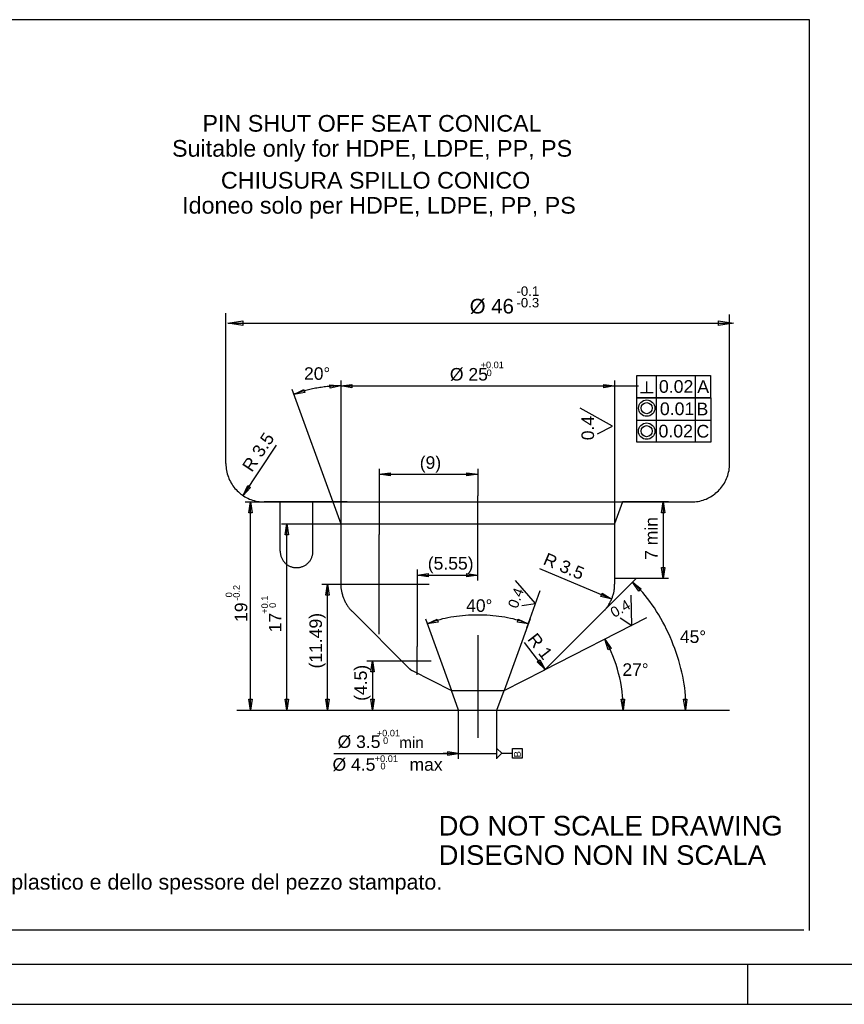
# Model space of a CAD drawing. Extents: x 0 to 1189, y 0 to 841.
# Tile 65 of 84: x 888 to 991, y 0 to 123. Entities that reach past the tile are written whole.
import ezdxf

# ---------------------------------------------------------------- set-up
doc = ezdxf.new("R2010")
doc.units = 0
doc.header["$LTSCALE"] = 65.395
doc.layers.get('0').update_dxf_attribs({"linetype": 'CONTINUOUS'})
doc.styles.add('TEXTSTYLE_1', font='gdt', dxfattribs={"width": 0.8})
doc.styles.add('TEXTSTYLE_2', font='arial.ttf')

# ---------------------------------------------------------------- blocks, each defined once
blk = doc.blocks.new('A0_BL15', base_point=(594.5, 420.5))
at = {"color": 7, "linetype": 'CONTINUOUS'}
for p, q in [((5, 5), (1184, 5)), ((979, 0), (979, 5)), ((0, 0), (1189, 0))]:
    blk.add_line(p, q, dxfattribs=at)
blk = doc.blocks.new('MG46-3B_BL18', base_point=(873.32, 65.98))
at = {"color": 2, "linetype": 'CONTINUOUS'}
for p, q in [((760, 122.77), (986.68, 122.77)), ((986.68, 122.77), (986.68, 9.2)), ((913.95, 67.41), (913.95, 86.17)), ((976.74, 67.41), (976.74, 86.02)), ((914.17, 84.92), (977.08, 84.92)), ((914.2, 84.93), (916.05, 85.2)), ((916.05, 84.65), (914.2, 84.93)), ((916.05, 85.2), (916.05, 84.65)), ((975.37, 85.2), (977.22, 84.93)), ((975.37, 84.65), (975.37, 85.2)), ((977.22, 84.93), (975.37, 84.65)), ((928.28, 77.77), (928.28, 59.9)), ((928.28, 77.77), (928.28, 59.9)), ((962.41, 77.77), (962.41, 59.9)), ((965.17, 78.4), (974.38, 78.4)), ((965.17, 75.63), (965.17, 78.4)), ((966.42, 76.28), (966.42, 77.67)), ((967.62, 75.63), (967.62, 78.4)), ((972.44, 78.4), (972.44, 75.63)), ((974.38, 78.4), (974.38, 75.63)), ((922.17, 76.69), (927.29, 62.63)), ((922.4, 76.05), (923.64, 76.66)), ((923.77, 76.27), (922.4, 76.05)), ((922.66, 76.15), (922.53, 76.1)), ((922.8, 76.2), (922.66, 76.15)), ((922.94, 76.25), (922.8, 76.2)), ((923.09, 76.3), (922.94, 76.25)), ((923.24, 76.35), (923.09, 76.3)), ((923.4, 76.39), (923.24, 76.35)), ((923.56, 76.44), (923.4, 76.39)), ((923.72, 76.48), (923.56, 76.44)), ((923.64, 76.66), (923.77, 76.27)), ((923.89, 76.53), (923.72, 76.48)), ((924.06, 76.57), (923.89, 76.53)), ((924.23, 76.61), (924.06, 76.57)), ((924.4, 76.65), (924.23, 76.61)), ((924.58, 76.69), (924.4, 76.65)), ((924.76, 76.73), (924.58, 76.69)), ((924.94, 76.76), (924.76, 76.73)), ((925.12, 76.8), (924.94, 76.76)), ((925.3, 76.83), (925.12, 76.8)), ((925.48, 76.86), (925.3, 76.83)), ((925.66, 76.89), (925.48, 76.86)), ((925.84, 76.92), (925.66, 76.89)), ((926.02, 76.94), (925.84, 76.92)), ((926.2, 76.97), (926.02, 76.94)), ((926.38, 76.99), (926.2, 76.97)), ((926.55, 77.01), (926.38, 76.99)), ((926.72, 77.03), (926.55, 77.01)), ((926.9, 77.04), (926.72, 77.03)), ((927.06, 77.06), (926.9, 77.04)), ((926.93, 76.83), (926.91, 77.24)), ((926.91, 77.24), (928.28, 77.09)), ((928.28, 77.09), (926.93, 76.83)), ((927.23, 77.07), (927.06, 77.06)), ((927.39, 77.08), (927.23, 77.07)), ((927.55, 77.09), (927.39, 77.08)), ((927.71, 77.09), (927.55, 77.09)), ((927.86, 77.1), (927.71, 77.09)), ((928.01, 77.1), (927.86, 77.1)), ((928.15, 77.09), (928.01, 77.1)), ((928.28, 77.09), (928.15, 77.09)), ((928.28, 77.09), (929.65, 77.29)), ((928.28, 77.09), (965.4, 77.09)), ((929.65, 76.88), (928.28, 77.09)), ((929.65, 77.29), (929.65, 76.88)), ((961.05, 76.88), (961.05, 77.29)), ((961.05, 77.29), (962.41, 77.09)), ((962.41, 77.09), (961.05, 76.88)), ((962.35, 77.09), (965.17, 77.09)), ((965.63, 76.28), (967.22, 76.28)), ((922.53, 76.1), (922.4, 76.05)), ((974.38, 75.63), (965.17, 75.63)), ((965.18, 75.62), (974.39, 75.62)), ((965.18, 72.85), (965.18, 75.62)), ((967.64, 72.85), (967.64, 75.62)), ((972.45, 75.62), (972.45, 72.85)), ((974.39, 75.62), (974.39, 72.85)), ((962.15, 72.08), (958.1, 74.31)), ((965.17, 70.07), (965.17, 72.85)), ((965.18, 72.85), (974.39, 72.85)), ((967.63, 70.07), (967.63, 72.84)), ((972.45, 72.84), (972.45, 70.07)), ((974.39, 72.85), (974.39, 70.07)), ((960.27, 71.12), (962.15, 72.08)), ((974.39, 70.07), (965.17, 70.07)), ((916.09, 63.42), (920.27, 69.73)), ((913.95, 67.41), (913.95, 67.19)), ((913.95, 67.19), (913.97, 66.97)), ((913.97, 66.97), (913.99, 66.76)), ((913.99, 66.76), (914.03, 66.55)), ((914.03, 66.55), (914.07, 66.34)), ((914.07, 66.34), (914.12, 66.14)), ((933.06, 66.76), (933.06, 58.59)), ((945.35, 66.76), (945.35, 63.38)), ((976.57, 66.14), (976.62, 66.34)), ((976.62, 66.34), (976.67, 66.55)), ((976.67, 66.55), (976.7, 66.76)), ((976.7, 66.76), (976.72, 66.97)), ((976.72, 66.97), (976.74, 67.19)), ((976.74, 67.19), (976.74, 67.41)), ((914.12, 66.14), (914.18, 65.94)), ((914.18, 65.94), (914.25, 65.74)), ((914.25, 65.74), (914.32, 65.55)), ((914.32, 65.55), (914.41, 65.36)), ((914.41, 65.36), (914.5, 65.17)), ((914.5, 65.17), (914.6, 64.99)), ((933.06, 66.08), (934.43, 66.28)), ((933.06, 66.08), (945.35, 66.08)), ((934.43, 65.87), (933.06, 66.08)), ((934.43, 66.28), (934.43, 65.87)), ((943.98, 65.87), (943.98, 66.28)), ((943.98, 66.28), (945.35, 66.08)), ((945.35, 66.08), (943.98, 65.87)), ((976.09, 64.99), (976.19, 65.17)), ((976.19, 65.17), (976.28, 65.36)), ((976.28, 65.36), (976.37, 65.55)), ((976.37, 65.55), (976.44, 65.74)), ((976.44, 65.74), (976.51, 65.94)), ((976.51, 65.94), (976.57, 66.14)), ((914.6, 64.99), (914.71, 64.82)), ((914.71, 64.82), (914.82, 64.65)), ((914.82, 64.65), (914.94, 64.49)), ((914.94, 64.49), (915.07, 64.33)), ((915.07, 64.33), (915.21, 64.17)), ((915.21, 64.17), (915.35, 64.03)), ((915.35, 64.03), (915.5, 63.89)), ((915.5, 63.89), (915.65, 63.75)), ((916.09, 63.42), (916.67, 64.67)), ((917.01, 64.45), (916.09, 63.42)), ((916.67, 64.67), (917.01, 64.45)), ((975.04, 63.75), (975.2, 63.89)), ((975.2, 63.89), (975.34, 64.03)), ((975.34, 64.03), (975.49, 64.17)), ((975.49, 64.17), (975.62, 64.33)), ((975.62, 64.33), (975.75, 64.49)), ((975.75, 64.49), (975.87, 64.65)), ((975.87, 64.65), (975.98, 64.82)), ((975.98, 64.82), (976.09, 64.99)), ((915.65, 63.75), (915.81, 63.62)), ((915.81, 63.62), (915.97, 63.5)), ((915.97, 63.5), (916.14, 63.39)), ((916.14, 63.39), (916.32, 63.28)), ((916.32, 63.28), (916.49, 63.18)), ((916.33, 62.63), (963.4, 62.63)), ((916.49, 63.18), (916.68, 63.09)), ((916.68, 63.09), (916.87, 63)), ((916.81, 61.26), (917.02, 62.63)), ((916.87, 63), (917.06, 62.93)), ((917.02, 36.69), (917.02, 62.63)), ((917.02, 62.63), (917.22, 61.26)), ((917.06, 62.93), (917.26, 62.86)), ((917.26, 62.86), (917.46, 62.8)), ((917.46, 62.8), (917.66, 62.75)), ((917.66, 62.75), (917.87, 62.7)), ((917.87, 62.7), (918.08, 62.67)), ((918.08, 62.67), (918.29, 62.65)), ((918.29, 62.65), (918.51, 62.63)), ((918.51, 62.63), (918.73, 62.63)), ((929.07, 62.63), (918.73, 62.63)), ((920.71, 62.63), (971.97, 62.63)), ((920.71, 56.49), (920.71, 62.63)), ((924.8, 56.49), (924.8, 62.63)), ((927.29, 62.63), (928.28, 59.9)), ((945.35, 52.83), (945.35, 63.38)), ((963.4, 62.63), (962.41, 59.9)), ((969.12, 62.63), (963.4, 62.63)), ((968.24, 61.26), (968.44, 62.63)), ((968.44, 62.63), (968.44, 53.07)), ((968.44, 62.63), (968.65, 61.26)), ((971.97, 62.63), (972.18, 62.63)), ((972.18, 62.63), (972.4, 62.65)), ((972.4, 62.65), (972.61, 62.67)), ((972.61, 62.67), (972.82, 62.7)), ((972.82, 62.7), (973.03, 62.75)), ((973.03, 62.75), (973.24, 62.8)), ((973.24, 62.8), (973.44, 62.86)), ((973.44, 62.86), (973.63, 62.93)), ((973.63, 62.93), (973.83, 63)), ((973.83, 63), (974.01, 63.09)), ((974.01, 63.09), (974.2, 63.18)), ((974.2, 63.18), (974.38, 63.28)), ((974.38, 63.28), (974.55, 63.39)), ((974.55, 63.39), (974.72, 63.5)), ((974.72, 63.5), (974.89, 63.62)), ((974.89, 63.62), (975.04, 63.75)), ((917.22, 61.26), (916.81, 61.26)), ((968.65, 61.26), (968.24, 61.26)), ((920.86, 59.9), (962.41, 59.9)), ((921.34, 58.53), (921.54, 59.9)), ((921.54, 36.69), (921.54, 59.9)), ((921.54, 59.9), (921.75, 58.53)), ((928.28, 59.9), (962.41, 59.9)), ((928.28, 59.9), (928.28, 52.38)), ((962.41, 59.9), (962.41, 52.38)), ((921.75, 58.53), (921.34, 58.53)), ((933.06, 46.16), (933.06, 58.59)), ((920.71, 56.49), (920.71, 56.39)), ((924.8, 56.39), (924.8, 56.49)), ((920.71, 56.39), (920.71, 56.3)), ((920.71, 56.3), (920.73, 56.21)), ((920.73, 56.21), (920.74, 56.12)), ((920.74, 56.12), (920.76, 56.03)), ((920.76, 56.03), (920.78, 55.94)), ((920.78, 55.94), (920.81, 55.86)), ((920.81, 55.86), (920.83, 55.77)), ((920.83, 55.77), (920.87, 55.69)), ((920.87, 55.69), (920.9, 55.61)), ((920.9, 55.61), (920.94, 55.53)), ((920.94, 55.53), (920.99, 55.45)), ((920.99, 55.45), (921.03, 55.38)), ((921.03, 55.38), (921.08, 55.3)), ((921.08, 55.3), (921.13, 55.23)), ((924.38, 55.23), (924.43, 55.3)), ((924.43, 55.3), (924.48, 55.38)), ((924.48, 55.38), (924.52, 55.45)), ((924.52, 55.45), (924.57, 55.53)), ((924.57, 55.53), (924.6, 55.61)), ((924.6, 55.61), (924.64, 55.69)), ((924.64, 55.69), (924.67, 55.77)), ((924.67, 55.77), (924.7, 55.86)), ((924.7, 55.86), (924.73, 55.94)), ((924.73, 55.94), (924.75, 56.03)), ((924.75, 56.03), (924.77, 56.12)), ((924.77, 56.12), (924.78, 56.21)), ((924.78, 56.21), (924.79, 56.3)), ((924.79, 56.3), (924.8, 56.39)), ((921.13, 55.23), (921.19, 55.17)), ((921.19, 55.17), (921.25, 55.1)), ((921.25, 55.1), (921.31, 55.04)), ((921.31, 55.04), (921.37, 54.98)), ((921.37, 54.98), (921.43, 54.92)), ((921.43, 54.92), (921.5, 54.86)), ((921.5, 54.86), (921.57, 54.81)), ((921.57, 54.81), (921.65, 54.76)), ((921.65, 54.76), (921.72, 54.72)), ((921.72, 54.72), (921.8, 54.67)), ((921.8, 54.67), (921.88, 54.63)), ((921.88, 54.63), (921.96, 54.6)), ((921.96, 54.6), (922.04, 54.57)), ((922.04, 54.57), (922.12, 54.54)), ((922.12, 54.54), (922.21, 54.51)), ((922.21, 54.51), (922.3, 54.49)), ((922.3, 54.49), (922.39, 54.47)), ((922.39, 54.47), (922.48, 54.46)), ((922.48, 54.46), (922.57, 54.45)), ((922.57, 54.45), (922.66, 54.44)), ((922.66, 54.44), (922.75, 54.44)), ((922.75, 54.44), (922.85, 54.44)), ((922.85, 54.44), (922.94, 54.45)), ((922.94, 54.45), (923.03, 54.46)), ((923.03, 54.46), (923.12, 54.47)), ((923.12, 54.47), (923.21, 54.49)), ((923.21, 54.49), (923.3, 54.51)), ((923.3, 54.51), (923.38, 54.54)), ((923.38, 54.54), (923.47, 54.57)), ((923.47, 54.57), (923.55, 54.6)), ((923.55, 54.6), (923.63, 54.63)), ((923.63, 54.63), (923.71, 54.67)), ((923.71, 54.67), (923.79, 54.72)), ((923.79, 54.72), (923.86, 54.76)), ((923.86, 54.76), (923.93, 54.81)), ((923.93, 54.81), (924.01, 54.86)), ((924.01, 54.86), (924.07, 54.92)), ((924.07, 54.92), (924.14, 54.98)), ((924.14, 54.98), (924.2, 55.04)), ((924.2, 55.04), (924.26, 55.1)), ((924.26, 55.1), (924.32, 55.17)), ((924.32, 55.17), (924.38, 55.23)), ((937.78, 54.2), (937.78, 44.61)), ((962.04, 50.52), (953.09, 54.29)), ((968.44, 53.07), (968.24, 54.44)), ((968.24, 54.44), (968.65, 54.44)), ((968.65, 54.44), (968.44, 53.07)), ((937.78, 53.52), (939.14, 53.72)), ((937.78, 53.52), (945.35, 53.52)), ((939.14, 53.31), (937.78, 53.52)), ((939.14, 53.72), (939.14, 53.31)), ((943.98, 53.31), (943.98, 53.72)), ((943.98, 53.72), (945.35, 53.52)), ((945.35, 53.52), (943.98, 53.31)), ((952.54, 49.96), (950.04, 52.83)), ((965.13, 53.11), (961.01, 49)), ((969.12, 53.07), (962.41, 53.07)), ((925.92, 52.38), (926.85, 52.38)), ((926.4, 51.01), (926.6, 52.38)), ((926.6, 36.69), (926.6, 52.38)), ((926.6, 52.38), (926.8, 51.01)), ((926.85, 52.38), (939.27, 52.38)), ((928.28, 52.38), (928.28, 52.28)), ((928.28, 52.28), (928.28, 52.19)), ((928.28, 52.19), (928.28, 52.09)), ((928.28, 52.09), (928.29, 51.99)), ((928.29, 51.99), (928.29, 51.89)), ((928.29, 51.89), (928.31, 51.79)), ((928.31, 51.79), (928.32, 51.69)), ((928.32, 51.69), (928.34, 51.59)), ((928.34, 51.59), (928.36, 51.48)), ((951.45, 46.92), (953.13, 51.59)), ((962.34, 51.48), (962.36, 51.59)), ((962.36, 51.59), (962.37, 51.69)), ((962.37, 51.69), (962.39, 51.79)), ((962.39, 51.79), (962.4, 51.89)), ((962.4, 51.89), (962.41, 51.99)), ((962.41, 52.28), (962.41, 52.38)), ((962.41, 52.19), (962.41, 52.28)), ((962.41, 52.09), (962.41, 52.19)), ((962.41, 51.99), (962.41, 52.09)), ((964.97, 52.33), (964.64, 52.63)), ((964.64, 52.63), (965.73, 51.78)), ((965.43, 51.5), (964.64, 52.63)), ((965.29, 52.02), (964.97, 52.33)), ((965.6, 51.69), (965.29, 52.02)), ((965.73, 51.78), (965.43, 51.5)), ((965.91, 51.34), (965.6, 51.69)), ((926.8, 51.01), (926.4, 51.01)), ((928.36, 51.48), (928.38, 51.38)), ((928.38, 51.38), (928.4, 51.28)), ((928.4, 51.28), (928.43, 51.17)), ((928.43, 51.17), (928.46, 51.07)), ((928.46, 51.07), (928.49, 50.96)), ((928.49, 50.96), (928.53, 50.86)), ((928.53, 50.86), (928.57, 50.75)), ((928.57, 50.75), (928.6, 50.65)), ((928.6, 50.65), (928.65, 50.55)), ((928.65, 50.55), (928.69, 50.45)), ((928.69, 50.45), (928.74, 50.35)), ((928.74, 50.35), (928.78, 50.25)), ((960.7, 50.86), (960.86, 51.24)), ((962.04, 50.52), (960.7, 50.86)), ((960.86, 51.24), (962.04, 50.52)), ((961.91, 50.25), (961.96, 50.35)), ((961.96, 50.35), (962, 50.45)), ((962, 50.45), (962.05, 50.55)), ((962.05, 50.55), (962.09, 50.65)), ((962.09, 50.65), (962.13, 50.75)), ((962.13, 50.75), (962.16, 50.86)), ((962.16, 50.86), (962.2, 50.96)), ((962.2, 50.96), (962.23, 51.07)), ((962.23, 51.07), (962.26, 51.17)), ((962.26, 51.17), (962.29, 51.28)), ((962.29, 51.28), (962.31, 51.38)), ((962.31, 51.38), (962.34, 51.48)), ((964.55, 47.23), (964.48, 51.03)), ((966.22, 50.98), (965.91, 51.34)), ((966.51, 50.6), (966.22, 50.98)), ((966.81, 50.22), (966.51, 50.6)), ((928.78, 50.25), (928.83, 50.15)), ((928.83, 50.15), (928.88, 50.05)), ((928.88, 50.05), (928.94, 49.96)), ((928.94, 49.96), (928.99, 49.86)), ((928.99, 49.86), (929.05, 49.77)), ((929.05, 49.77), (929.1, 49.68)), ((929.1, 49.68), (929.16, 49.59)), ((929.16, 49.59), (929.22, 49.51)), ((929.22, 49.51), (929.29, 49.43)), ((929.29, 49.43), (929.35, 49.35)), ((929.35, 49.35), (929.41, 49.27)), ((929.41, 49.27), (929.48, 49.2)), ((929.48, 49.2), (929.55, 49.13)), ((929.55, 49.13), (929.61, 49.06)), ((950.82, 49.74), (952.54, 49.96)), ((961.08, 49.06), (961.15, 49.13)), ((961.15, 49.13), (961.21, 49.2)), ((961.21, 49.2), (961.28, 49.27)), ((961.28, 49.27), (961.34, 49.35)), ((961.34, 49.35), (961.41, 49.43)), ((961.41, 49.43), (961.47, 49.51)), ((961.47, 49.51), (961.53, 49.59)), ((961.53, 49.59), (961.59, 49.68)), ((961.59, 49.68), (961.65, 49.77)), ((961.65, 49.77), (961.7, 49.86)), ((961.7, 49.86), (961.76, 49.96)), ((961.76, 49.96), (961.81, 50.05)), ((961.81, 50.05), (961.86, 50.15)), ((961.86, 50.15), (961.91, 50.25)), ((967.09, 49.82), (966.81, 50.22)), ((967.37, 49.41), (967.09, 49.82)), ((967.64, 48.99), (967.37, 49.41)), ((929.61, 49.06), (929.68, 49)), ((929.68, 49), (936.81, 41.87)), ((938.82, 48.06), (942.08, 39.11)), ((939.05, 47.42), (940.29, 48.03)), ((940.6, 47.95), (940.27, 47.86)), ((940.29, 48.03), (940.42, 47.64)), ((940.93, 48.04), (940.6, 47.95)), ((941.28, 48.11), (940.93, 48.04)), ((941.63, 48.19), (941.28, 48.11)), ((941.98, 48.25), (941.63, 48.19)), ((942.34, 48.31), (941.98, 48.25)), ((942.71, 48.36), (942.34, 48.31)), ((943.08, 48.41), (942.71, 48.36)), ((943.45, 48.44), (943.08, 48.41)), ((943.82, 48.47), (943.45, 48.44)), ((944.2, 48.5), (943.82, 48.47)), ((944.58, 48.52), (944.2, 48.5)), ((944.96, 48.53), (944.58, 48.52)), ((945.35, 48.53), (944.96, 48.53)), ((945.73, 48.53), (945.35, 48.53)), ((946.11, 48.52), (945.73, 48.53)), ((946.49, 48.5), (946.11, 48.52)), ((946.87, 48.47), (946.49, 48.5)), ((947.24, 48.44), (946.87, 48.47)), ((947.62, 48.41), (947.24, 48.44)), ((947.99, 48.36), (947.62, 48.41)), ((948.35, 48.31), (947.99, 48.36)), ((948.71, 48.25), (948.35, 48.31)), ((951.87, 48.06), (948.62, 39.11)), ((949.07, 48.19), (948.71, 48.25)), ((949.42, 48.11), (949.07, 48.19)), ((949.76, 48.04), (949.42, 48.11)), ((950.09, 47.95), (949.76, 48.04)), ((950.42, 47.86), (950.09, 47.95)), ((950.28, 47.64), (950.4, 48.03)), ((950.4, 48.03), (951.64, 47.42)), ((966.4, 48.17), (953.54, 41.62)), ((961.01, 49), (953.88, 41.87)), ((961.01, 49), (961.08, 49.06)), ((963.09, 48.17), (964.55, 47.23)), ((967.91, 48.55), (967.64, 48.99)), ((968.16, 48.11), (967.91, 48.55)), ((968.41, 47.66), (968.16, 48.11)), ((940.42, 47.64), (939.05, 47.42)), ((939.34, 47.54), (939.05, 47.42)), ((939.64, 47.65), (939.34, 47.54)), ((939.95, 47.76), (939.64, 47.65)), ((940.27, 47.86), (939.95, 47.76)), ((951.64, 47.42), (950.28, 47.64)), ((950.74, 47.76), (950.42, 47.86)), ((951.05, 47.65), (950.74, 47.76)), ((951.35, 47.54), (951.05, 47.65)), ((951.64, 47.42), (951.35, 47.54)), ((968.65, 47.21), (968.41, 47.66)), ((968.89, 46.74), (968.65, 47.21)), ((969.11, 46.27), (968.89, 46.74)), ((945.35, 46.03), (945.35, 33.21)), ((961.2, 45.52), (961.97, 44.37)), ((961.59, 44.2), (961.2, 45.52)), ((969.32, 45.8), (969.11, 46.27)), ((969.53, 45.32), (969.32, 45.8)), ((937.78, 41.06), (937.78, 44.61)), ((953.75, 41.76), (951.15, 45.11)), ((961.97, 44.37), (961.59, 44.2)), ((969.72, 44.83), (969.53, 45.32)), ((969.91, 44.35), (969.72, 44.83)), ((970.08, 43.85), (969.91, 44.35)), ((970.25, 43.36), (970.08, 43.85)), ((970.4, 42.87), (970.25, 43.36)), ((931.53, 42.83), (936, 42.83)), ((932.01, 41.47), (932.21, 42.83)), ((932.21, 42.83), (932.21, 36.69)), ((932.21, 42.83), (932.42, 41.47)), ((936, 42.83), (939.55, 42.83)), ((936.81, 41.87), (936.82, 41.86)), ((936.82, 41.86), (936.83, 41.85)), ((936.83, 41.85), (936.83, 41.85)), ((936.83, 41.85), (936.84, 41.84)), ((936.84, 41.84), (936.85, 41.83)), ((936.85, 41.83), (936.86, 41.82)), ((936.86, 41.82), (936.87, 41.82)), ((936.87, 41.82), (936.87, 41.81)), ((936.87, 41.81), (936.88, 41.8)), ((936.88, 41.8), (936.89, 41.79)), ((936.89, 41.79), (936.9, 41.79)), ((936.9, 41.79), (936.91, 41.78)), ((936.91, 41.78), (936.92, 41.77)), ((936.92, 41.77), (936.93, 41.76)), ((936.93, 41.76), (936.94, 41.75)), ((936.94, 41.75), (936.95, 41.75)), ((936.95, 41.75), (936.96, 41.74)), ((952.75, 42.71), (953.08, 42.96)), ((953.75, 41.76), (952.75, 42.71)), ((953.08, 42.96), (953.75, 41.76)), ((953.73, 41.74), (953.74, 41.75)), ((953.74, 41.75), (953.75, 41.75)), ((953.75, 41.75), (953.76, 41.76)), ((953.76, 41.76), (953.77, 41.77)), ((953.77, 41.77), (953.78, 41.78)), ((953.78, 41.78), (953.79, 41.79)), ((953.79, 41.79), (953.8, 41.79)), ((953.8, 41.79), (953.81, 41.8)), ((953.81, 41.8), (953.82, 41.81)), ((953.82, 41.81), (953.83, 41.82)), ((953.83, 41.82), (953.84, 41.82)), ((953.84, 41.83), (953.85, 41.84)), ((953.84, 41.82), (953.84, 41.83)), ((953.85, 41.84), (953.86, 41.85)), ((953.86, 41.85), (953.87, 41.85)), ((953.87, 41.85), (953.88, 41.86)), ((953.88, 41.86), (953.88, 41.87)), ((970.54, 42.38), (970.4, 42.87)), ((970.67, 41.88), (970.54, 42.38)), ((970.79, 41.39), (970.67, 41.88)), ((932.42, 41.47), (932.01, 41.47)), ((936.96, 41.74), (936.97, 41.73)), ((936.97, 41.73), (936.98, 41.72)), ((936.98, 41.72), (937, 41.71)), ((937, 41.71), (937.01, 41.71)), ((937.01, 41.71), (937.02, 41.7)), ((937.02, 41.7), (937.03, 41.69)), ((937.03, 41.69), (937.04, 41.69)), ((937.04, 41.69), (937.05, 41.68)), ((937.05, 41.68), (937.06, 41.67)), ((937.06, 41.67), (937.07, 41.67)), ((937.07, 41.67), (937.08, 41.66)), ((937.08, 41.66), (937.09, 41.65)), ((937.09, 41.65), (937.1, 41.65)), ((937.1, 41.65), (937.11, 41.64)), ((937.11, 41.64), (937.12, 41.64)), ((937.12, 41.64), (937.13, 41.63)), ((937.13, 41.63), (937.14, 41.63)), ((937.14, 41.63), (937.15, 41.62)), ((937.15, 41.62), (937.16, 41.62)), ((937.16, 41.62), (942.08, 39.11)), ((948.62, 39.11), (953.54, 41.62)), ((953.54, 41.62), (953.55, 41.62)), ((953.55, 41.62), (953.55, 41.63)), ((953.55, 41.63), (953.56, 41.63)), ((953.56, 41.63), (953.57, 41.64)), ((953.57, 41.64), (953.58, 41.64)), ((953.58, 41.64), (953.59, 41.65)), ((953.59, 41.65), (953.6, 41.65)), ((953.6, 41.65), (953.61, 41.66)), ((953.61, 41.66), (953.62, 41.67)), ((953.62, 41.67), (953.63, 41.67)), ((953.63, 41.67), (953.64, 41.68)), ((953.64, 41.68), (953.65, 41.69)), ((953.65, 41.69), (953.67, 41.69)), ((953.67, 41.69), (953.68, 41.7)), ((953.68, 41.7), (953.69, 41.71)), ((953.69, 41.71), (953.7, 41.71)), ((953.7, 41.71), (953.71, 41.72)), ((953.71, 41.72), (953.72, 41.73)), ((953.72, 41.73), (953.73, 41.74)), ((970.9, 40.9), (970.79, 41.39)), ((970.99, 40.41), (970.9, 40.9)), ((971.07, 39.93), (970.99, 40.41)), ((971.14, 39.45), (971.07, 39.93)), ((971.19, 38.97), (971.14, 39.45)), ((942.08, 39.11), (948.62, 39.11)), ((942.96, 36.69), (942.08, 39.11)), ((947.74, 36.69), (948.62, 39.11)), ((963.24, 38.05), (963.65, 38.06)), ((963.65, 38.06), (963.49, 36.69)), ((971, 38.05), (971.41, 38.06)), ((971.23, 38.5), (971.19, 38.97)), ((971.25, 38.04), (971.23, 38.5)), ((971.41, 38.06), (971.24, 36.69)), ((917.02, 36.69), (916.81, 38.06)), ((916.81, 38.06), (917.22, 38.06)), ((917.22, 38.06), (917.02, 36.69)), ((921.54, 36.69), (921.34, 38.06)), ((921.34, 38.06), (921.75, 38.06)), ((921.75, 38.06), (921.54, 36.69)), ((926.6, 36.69), (926.4, 38.06)), ((926.4, 38.06), (926.8, 38.06)), ((926.8, 38.06), (926.6, 36.69)), ((932.21, 36.69), (932.01, 38.06)), ((932.01, 38.06), (932.42, 38.06)), ((932.42, 38.06), (932.21, 36.69)), ((963.49, 36.69), (963.24, 38.05)), ((971.24, 36.69), (971, 38.05)), ((971.24, 36.69), (971.26, 37.13)), ((971.27, 37.58), (971.25, 38.04)), ((971.26, 37.13), (971.27, 37.58)), ((915.31, 36.69), (976.74, 36.69)), ((920.86, 36.69), (947.74, 36.69)), ((925.92, 36.69), (942.96, 36.69)), ((931.53, 36.69), (942.96, 36.69)), ((942.95, 30.6), (942.96, 36.69)), ((947.74, 30.6), (947.74, 36.69)), ((927.39, 31.28), (947.74, 31.28)), ((942.96, 31.28), (941.05, 31.28)), ((942.96, 31.28), (941.59, 31.48)), ((941.59, 31.48), (941.59, 31.07)), ((941.59, 31.07), (942.96, 31.28)), ((947.74, 30.68), (947.74, 31.91)), ((947.74, 31.91), (948.35, 31.3)), ((947.74, 30.68), (947.74, 31.91)), ((947.74, 31.91), (948.35, 31.3)), ((948.35, 31.3), (947.74, 30.68)), ((948.35, 31.3), (947.74, 30.68)), ((948.35, 31.3), (948.79, 31.3)), ((948.79, 31.3), (949.67, 31.3)), ((949.67, 31.91), (950.9, 31.91)), ((949.67, 30.68), (949.67, 31.91)), ((950.9, 31.91), (950.9, 30.68)), ((950.9, 30.68), (949.67, 30.68)), ((986.01, 9.22), (759.96, 9.22))]:
    blk.add_line(p, q, dxfattribs=at)
for centre, radius in [((966.41, 74.33), 1.02), ((966.41, 74.33), 0.69), ((966.4, 71.46), 1.02), ((966.4, 71.46), 0.69)]:
    blk.add_circle(centre, radius, dxfattribs=at)
blk.add_arc((945.35, 36.69), 18.14, 0, 29.1181, dxfattribs=at)
for s, height, style, p in [('PIN SHUT OFF SEAT CONICAL', 2.0793, 'TEXTSTYLE_2', (911.02, 108.8)), ('Suitable only for HDPE, LDPE, PP, PS', 2.0793, 'TEXTSTYLE_2', (907.23, 105.68)), ('CHIUSURA SPILLO CONICO', 2.0793, 'TEXTSTYLE_2', (913.32, 101.7)), (' Idoneo solo per HDPE, LDPE, PP, PS', 2.0793, 'TEXTSTYLE_2', (907.68, 98.58)), ('-0.1', 1.177, 'TEXTSTYLE_2', (950.17, 88.33)), ('Ø 46', 1.819, 'TEXTSTYLE_2', (944.34, 86.13)), ('-0.3', 1.177, 'TEXTSTYLE_2', (950.17, 86.89)), ('+0.01', 0.819, 'TEXTSTYLE_2', (945.7, 79.31)), ('20', 1.564, 'TEXTSTYLE_2', (923.68, 77.86)), ('~', 1.56, 'TEXTSTYLE_1', (926.11, 77.86)), ('Ø 25', 1.564, 'TEXTSTYLE_2', (941.87, 77.77)), (' 0', 0.819, 'TEXTSTYLE_2', (946.13, 78.32)), ('0.02', 1.579, 'TEXTSTYLE_2', (967.93, 76.24)), ('A', 1.58, 'TEXTSTYLE_2', (972.71, 76.23)), ('0.01', 1.579, 'TEXTSTYLE_2', (968.05, 73.46)), ('B', 1.58, 'TEXTSTYLE_2', (972.61, 73.43)), ('0.02', 1.579, 'TEXTSTYLE_2', (967.88, 70.68)), ('C', 1.58, 'TEXTSTYLE_2', (972.61, 70.66)), ('(9)', 1.564, 'TEXTSTYLE_2', (938.11, 66.76)), ('(5.55)', 1.564, 'TEXTSTYLE_2', (939.11, 54.2)), ('40', 1.564, 'TEXTSTYLE_2', (943.89, 48.93)), ('~', 1.56, 'TEXTSTYLE_1', (946.32, 48.93)), ('45', 1.564, 'TEXTSTYLE_2', (970.54, 45.05)), ('~', 1.56, 'TEXTSTYLE_1', (972.97, 45.05)), ('27', 1.564, 'TEXTSTYLE_2', (963.37, 40.95)), ('~', 1.56, 'TEXTSTYLE_1', (965.8, 40.95)), ('Ø 3.5', 1.564, 'TEXTSTYLE_2', (927.87, 31.96)), ('+0.01', 0.819, 'TEXTSTYLE_2', (932.76, 33.4)), (' 0', 0.819, 'TEXTSTYLE_2', (933.22, 32.46)), ('min', 1.365, 'TEXTSTYLE_2', (935.54, 31.96)), ('Ø 4.5       max', 1.5643, 'TEXTSTYLE_2', (927.24, 29.12)), ('+0.01', 0.823, 'TEXTSTYLE_2', (932.49, 30.21)), (' 0', 0.823, 'TEXTSTYLE_2', (932.89, 29.28)), ('DO NOT SCALE DRAWING', 2.4455, 'TEXTSTYLE_2', (940.47, 21.04)), ('DISEGNO NON IN SCALA', 2.4455, 'TEXTSTYLE_2', (940.47, 17.38)), ('iniettabile del materiale termoplastico e dello spessore del pezzo stampato.', 1.906, 'TEXTSTYLE_2', (852.41, 14.3))]:
    blk.add_text(s, height=height, dxfattribs=dict(at, style=style)).set_placement(p)
at = {"color": 2, "linetype": 'CONTINUOUS', "style": 'TEXTSTYLE_2'}
for s, height, rotation, p in [('0.4', 1.564, 90, (959.84, 70.33)), ('R 3.5', 1.564, 56.4587, (917.18, 66.25)), ('7 min', 1.564, 90, (967.76, 55.41)), ('R 3.5', 1.564, 337.183, (953.38, 54.91)), ('-0.2', 0.819, 90, (915.67, 50.31)), ('0.4', 1.287, 70, (950.27, 49.26)), (' 0', 0.819, 90, (914.73, 50.42)), ('+0.1', 0.819, 90, (919.19, 48.69)), ('0.4', 1.287, 30, (962.35, 48.16)), ('19', 1.564, 90, (916.61, 47.67)), (' 0', 0.819, 90, (920.18, 49.1)), ('17', 1.564, 90, (920.86, 46.38)), ('(11.49)', 1.564, 90, (925.92, 41.87)), ('R 1', 1.564, 307.8272, (951.46, 45.5)), ('(4.5)', 1.564, 90, (931.53, 37.83)), ('B', 0.819, 90, (950.69, 30.8))]:
    blk.add_text(s, height=height, rotation=rotation, dxfattribs=at).set_placement(p)

msp = doc.modelspace()

# ---------------------------------------------------------------- linework, layer by layer
at = {"color": 7, "linetype": 'CONTINUOUS'}
msp.add_line((0, 0), (1189, 0), dxfattribs=at)

# ---------------------------------------------------------------- block references
at = {"color": 2, "linetype": 'CONTINUOUS'}
for name, p in [('A0_BL15', (594.5, 420.5)), ('MG46-3B_BL18', (873.318, 65.984))]:
    msp.add_blockref(name, p, dxfattribs=at)

doc.saveas('drawing.dxf')
